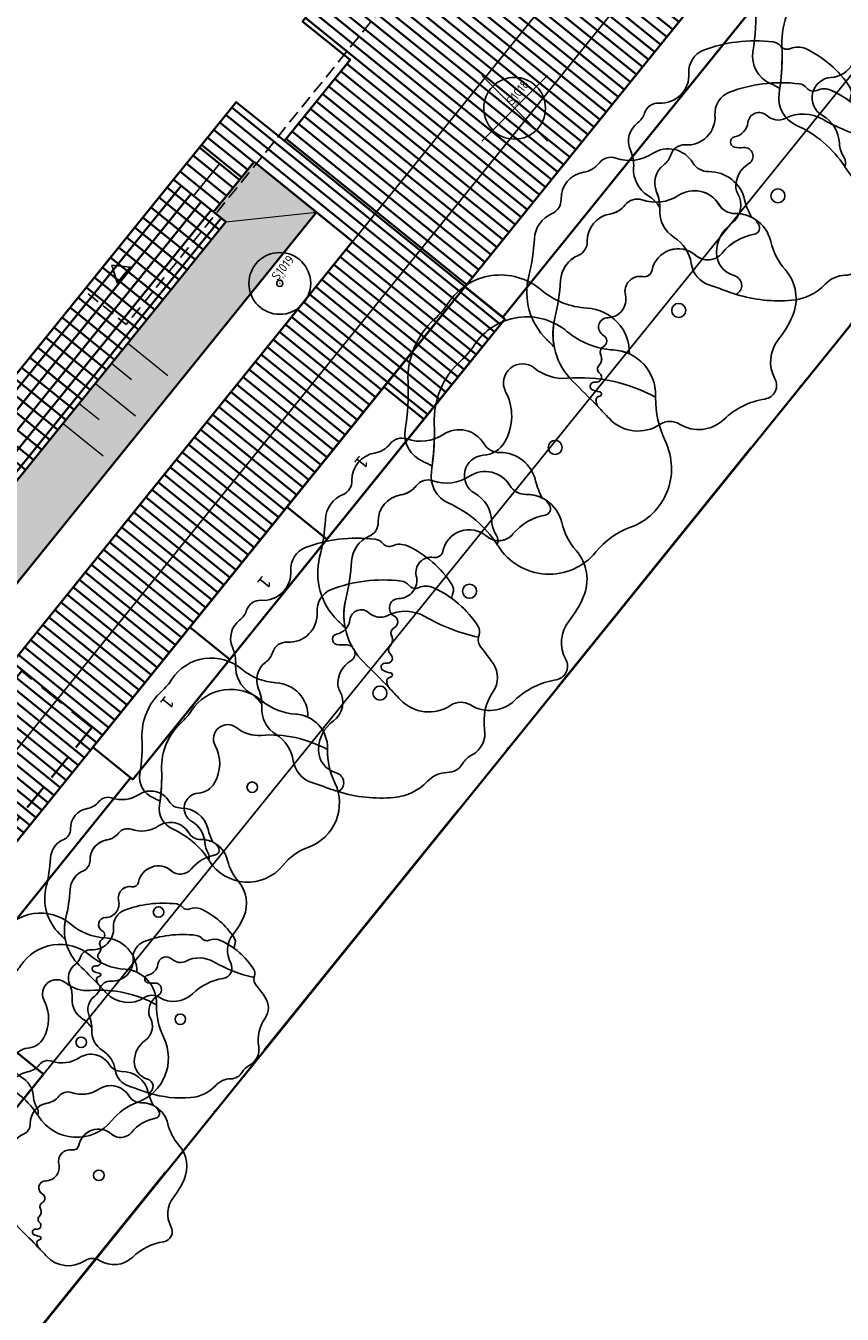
# Model space of a CAD drawing. Header units: metres. Extents: x 93008 to 98406, y 448779 to 454332.
# Tile 70 of 136: x 95659 to 95690, y 451692 to 451742. Entities that reach past the tile are written whole.
import ezdxf

# ---------------------------------------------------------------- set-up
doc = ezdxf.new("R2010")
doc.units = ezdxf.units.M
doc.header["$MEASUREMENT"] = 0
doc.header["$PDMODE"] = 3
doc.header["$PDSIZE"] = 0.25
doc.linetypes.add('DASHED', pattern=[0.75, 0.5, -0.25])
doc.linetypes.add('XX-PROJECTGRENS', pattern=[18, 12, -3, 0, -3])
doc.layers.get('DefPoints').update_dxf_attribs({"color": 6})
for name, color, linetype, lineweight in [('B-ME-AL-SITUATIEMETING-S', 7, 'Continuous', 13), ('B-ME-GR-BOOM-ONVOLDOENDE-S', 1, 'Continuous', 25), ('B-ME-GR-BOOM-S', 90, 'Continuous', 25), ('B1-PV-GR-BOOM-S', 1, 'Continuous', 18), ('N-PV-GR-BEPLANTING-A', 7, 'Continuous', 35), ('N-PV-GR-BOOM-BRUIN-S', 32, 'Continuous', 25), ('N-PV-GR-BOOM-BRUINDONKER-S', 34, 'Continuous', 25), ('N-PV-GR-BOOM-GEEL-S', 2, 'Continuous', 25), ('N-PV-GR-BOOM-GEELDONKER-S', 42, 'Continuous', 25), ('N-PV-GR-BOOM-GROEN-S', 3, 'Continuous', 25), ('N-PV-GR-BOOM-GROENDONKER-S', 85, 'Continuous', 25), ('N-PV-GR-BOOM-S', 1, 'Continuous', 25), ('N-PV-GR-GROENSTROOK-G', 3, 'Continuous', 35), ('N-PV-GW-TALUD-G', 1, 'Continuous', 35), ('N-PV-GW-TALUDARCERING-G', 7, 'Continuous', 18), ('N-PV-IE-MEUBILAIR_WEGMEUBILAIR_TRAP-A', 10, 'Continuous', 35), ('N-PV-IE-MEUBILAIR_WEGMEUBILAIR_TRAP-G', 60, 'Continuous', 35), ('N-PV-IE-TERREINAFSCHEIDING_KUNSTMATIG_HEKWERK-G', 20, 'IE-TERREINAFSCHEIDING-KUNSTMATIG', 35), ('N-PV-KG-GRENS_BEHEER-G', 210, 'Continuous', 35), ('N-PV-KG-PROJECTGRENS-G', 7, 'XX-PROJECTGRENS', 35), ('N-PV-OG-BEBOUWING_ENTREE-G', 7, 'Continuous', 25), ('N-PV-OG-BEBOUWING_LUIFEL-G', 3, 'DASHED', 25), ('N-PV-OG-BEBOUWING_MAATSCHAPPELIJK-G', 6, 'Continuous', 25), ('N-PV-VH-VERHARDING-LICHT_OPEN-A', 8, 'Continuous', 35), ('N-PV-VH-VERHARDING-LICHT_OPEN-G', 2, 'Continuous', 35), ('N-PV-VH-VERHARDING_CORTENSSTAAL-G', 32, 'Continuous', 35), ('N-PV-VH-VERHARDING_GRASBETONSTENEN-A', 8, 'Continuous', 35), ('N-PV-VH-VERHARDING_HALFVERHARDING-G', 252, 'Continuous', 35), ('N-PV-VW-MARKERING_BRANDWEER-G', 7, 'DASHED', 35), ('N-PV-VW-MARKERING_PARKEERVAK-G', 7, 'Continuous', 35), ('N-PV-VW-MARKERING_PARKEERVAK-SCHEDING-G', 7, 'Continuous', 35), ('X-XX-AL-MEETPUNT_DATA_HOOGTE-T', 3, 'Continuous', 13), ('X-XX-AL-MEETPUNT_DATA_PUNTNUMMER-T', 7, 'Continuous', 13), ('X-XX-AL-MEETPUNT_MARKER-S', 7, 'Continuous', 13)]:
    doc.layers.add(name, color=color, linetype=linetype, lineweight=lineweight)
doc.layers.add('N-PV-VW-MARKERING_PARKEERVAK-T', color=7, linetype='Continuous', lineweight=25, plot=False)
doc.layers.add('W_V-DI-4_HULPLIJN', color=6, linetype='Continuous', plot=False)
doc.layers.add('X-XX-AL-HULPLIJN-G', color=6, linetype='Continuous', plot=False)
doc.layers.add('X-XX-AL-SCHADUW-G', color=6, linetype='Continuous')
doc.styles.add('arial', font='arial.ttf')
doc.styles.add('NLCS-ISO', font='NLCS-ISO.ttf')
doc.linetypes.add('IE-TERREINAFSCHEIDING-KUNSTMATIG', pattern='A,4,[82,NLCS.SHX,S=0.75,R=90,X=0,Y=0],4,-2', length=10)

# ---------------------------------------------------------------- blocks, each defined once
blk = doc.blocks.new('*U273')
at = {"layer": 'B-ME-GR-BOOM-ONVOLDOENDE-S'}
for p, q in [((-1.061, -1.061), (1.061, 1.061)), ((-1.061, 1.061), (1.061, -1.061))]:
    blk.add_line(p, q, dxfattribs=at)
blk.add_circle((0, 0), 1, dxfattribs=at)
blk = doc.blocks.new('*U271')
at = {"layer": 'B-ME-GR-BOOM-S'}
for radius in [1, 0.1]:
    blk.add_circle((0, 0), radius, dxfattribs=at)
blk = doc.blocks.new('SAL-MEETPUNT_MARKER-SO')
at = {"layer": 'DefPoints', "color": 0, "linetype": 'ByBlock', "lineweight": -2}
blk.add_point((0, 0), dxfattribs=at)
at = {"layer": 'X-XX-AL-MEETPUNT_MARKER-S'}
blk.add_circle((0, 0), 0.0815, dxfattribs=at)
at = {"layer": 'X-XX-AL-MEETPUNT_DATA_HOOGTE-T', "style": 'NLCS-ISO', "oblique": 30}
blk.add_attdef('HOOGTE', (0.08, 0), '', height=1, dxfattribs=at)
at = {"layer": 'X-XX-AL-MEETPUNT_DATA_PUNTNUMMER-T', "color": 1, "style": 'NLCS-ISO'}
blk.add_attdef('PUNTID', (0.08, 1.19), '', height=3.5, dxfattribs=at)
blk = doc.blocks.new('*U55')
at = {"layer": 'N-PV-GR-BOOM-BRUIN-S'}
blk.add_lwpolyline([(0.464, 2.689, -0.192519), (-0.804, 3.083, 0.816641), (-1.922, 2.165, -0.256301), (-1.952, 0.221, -0.251484), (-2.791, -0.306, 0.744087), (-3.126, -1.782, -0.257435), (-2.464, -2.857, 0.132007), (-2.284, -3.418, -0.253043), (-2.257, -3.767, -0.004008), (-2.219, -3.826, 0.51341), (1.587, -4.06, -0.13453), (2.931, -3.102, 0.442266), (4.284, 0.23, -0.114927), (3.903, 1.947, 0.146608)], format="xyb", close=True, dxfattribs=at)
blk.add_circle((0, 0), 0.272, dxfattribs=at)
at = {"layer": 'N-PV-GR-BOOM-BRUINDONKER-S'}
blk.add_lwpolyline([(-0.804, 3.083, 0.192519), (0.464, 2.689, -0.146608), (3.903, 1.947, -0.003658), (3.904, 2.004, 0.405204), (2.259, 3.788, -0.162581), (0.474, 4.498, 0.450169), (-3.147, 3.969, -0.064453), (-3.669, 3.359, 0.222215), (-4.698, 0.923, -0.048296), (-4.808, -0.931, 0.339297), (-4.136, -2.165, -0.145068), (-2.257, -3.767, 0.253043), (-2.284, -3.418, -0.132007), (-2.464, -2.857, 0.257435), (-3.126, -1.782, -0.744087), (-2.791, -0.306, 0.251484), (-1.952, 0.221, 0.256301), (-1.922, 2.165, -0.816641)], format="xyb", close=True, dxfattribs=at)
at = {"layer": 'X-XX-AL-SCHADUW-G'}
blk.add_lwpolyline([(-3.147, 3.969, -0.450169), (0.474, 4.498, 0.162581), (2.259, 3.788, -0.09362), (2.887, 3.633, 0.404789), (1.242, 5.415, -0.162581), (-0.543, 6.124, 0.450169), (-4.164, 5.595, -0.064453), (-4.686, 4.986, 0.222215), (-5.715, 2.549, -0.048296), (-5.825, 0.695, 0.339297), (-5.152, -0.539, -0.024124), (-4.778, -0.727, 0.042935), (-4.698, 0.923, -0.222215), (-3.669, 3.359, 0.064453)], format="xyb", close=True, dxfattribs=at)
blk = doc.blocks.new('*U54')
at = {"layer": 'N-PV-GR-BOOM-GEEL-S'}
blk.add_lwpolyline([(3.823, 2.167, -0.077411), (1.737, 2.976, 0.25338), (0.306, 3.016, -0.313234), (-0.436, 3.12, 0.611697), (-1.166, 2.852, -0.321523), (-1.684, 2.289, 0.811438), (-1.685, 1.891, 0.079735), (-1.339, 1.874, -0.80887), (-1.133, 1.252, 0.285039), (-1.636, 0.297, 0.120192), (-1.575, 0.104, -0.390977), (-1.812, -1.085, 0.237366), (-2.387, -2.198, 0.342476), (-1.701, -3.1, -0.687413), (-1.624, -3.83, 0.095092), (0.538, -4.06, 0.185494), (1.839, -3.431, -0.202595), (2.615, -3.087, 0.257097), (3.211, -2.745, -0.134222), (3.579, -2.397, 0.32068), (4.067, -1.411, -0.193351), (4.399, 0.064, 0.308305), (4.404, 1.131, 0.02394), (3.92, 1.779, -0.225611)], format="xyb", close=True, dxfattribs=at)
blk.add_circle((0, 0), 0.272, dxfattribs=at)
at = {"layer": 'N-PV-GR-BOOM-GEELDONKER-S'}
blk.add_lwpolyline([(2.081, 4.092, 0.215114), (1.506, 4.095, -0.339907), (1.123, 4.188, 0.194739), (0.83, 4.351, 0.062226), (-0.592, 4.35, 0.060058), (-1.878, 4.028, 0.33032), (-2.447, 3.137, -0.454376), (-3.6, 1.977, 0.346389), (-4.165, 1.589, -0.158321), (-4.437, 1.205, 0.347703), (-4.717, 0.154, -0.1163), (-4.592, -0.541, 0.273095), (-4.035, -1.616, -0.219827), (-3.372, -2.629, 0.287405), (-2.653, -3.472, -0.015909), (-2.022, -3.693, 0.018228), (-1.624, -3.83, 0.687413), (-1.701, -3.1, -0.342476), (-2.387, -2.198, -0.237366), (-1.812, -1.085, 0.390977), (-1.575, 0.104, -0.120192), (-1.636, 0.297, -0.285039), (-1.133, 1.252, 0.80887), (-1.339, 1.874, -0.079735), (-1.685, 1.891, -0.811438), (-1.684, 2.289, 0.321523), (-1.166, 2.852, -0.611697), (-0.436, 3.12, 0.313234), (0.306, 3.016, -0.25338), (1.737, 2.976, 0.077411), (3.823, 2.167, -0.044924), (3.847, 2.247, 0.241983), (3.813, 2.589, 0.143352)], format="xyb", close=True, dxfattribs=at)
at = {"layer": 'X-XX-AL-SCHADUW-G'}
blk.add_lwpolyline([(1.064, 5.718, 0.215114), (0.489, 5.722, -0.339907), (0.106, 5.814, 0.194739), (-0.186, 5.977, 0.062226), (-1.609, 5.976, 0.060058), (-2.895, 5.654, 0.33032), (-3.463, 4.764, -0.454376), (-4.617, 3.603, 0.346389), (-5.182, 3.215, -0.158321), (-5.453, 2.831, 0.347703), (-5.733, 1.78, -0.1163), (-5.609, 1.085, 0.273095), (-5.051, 0.011, -0.114686), (-4.59, -0.452, 0.101663), (-4.717, 0.154, -0.347703), (-4.437, 1.205, 0.158321), (-4.165, 1.589, -0.346389), (-3.6, 1.977, 0.454376), (-2.447, 3.137, -0.33032), (-1.878, 4.028, -0.060058), (-0.592, 4.35, -0.062226), (0.83, 4.351, -0.194739), (1.123, 4.188, 0.339907), (1.506, 4.095, -0.215114), (2.081, 4.092, -0.051089), (2.798, 3.67, -0.111985), (2.83, 3.874, 0.241983), (2.797, 4.216, 0.143352)], format="xyb", close=True, dxfattribs=at)
blk = doc.blocks.new('*U50')
at = {"layer": 'N-PV-GR-BOOM-GROEN-S'}
blk.add_lwpolyline([(3.581, 2.671, 0.194112), (2.975, 3.536, 0.014101), (3.101, 3.348, -0.551355), (2.942, 2.96, 0.179184), (1.685, 2.225, -0.423761), (0.659, 2.141, 0.573312), (-1.036, 1.559, -0.409223), (-1.399, 1.313, 0.541274), (-2.07, 0.598, -0.481668), (-2.753, -0.283, 0.773685), (-2.921, -0.971, -0.599812), (-2.923, -1.406, 0.402715), (-3.03, -1.732, -0.326121), (-3.093, -2.133, 0.437046), (-3.072, -2.442, -0.794396), (-3.241, -2.791, 0.730074), (-3.398, -3.057, 0.077283), (-3.069, -3.168, -0.872012), (-3.075, -3.337, 0.429806), (-3.212, -3.525, 0.076025), (-3.138, -3.74, -0.003192), (-2.693, -4.207, 0.366642), (-0.728, -4.43, -0.295073), (0.032, -4.418, 0.34419), (1.757, -4.236, -0.15451), (3.353, -3.443, 0.520564), (3.74, -2.653, -0.30268), (3.867, -1.147, 0.064915), (4.419, -0.231, 0.291015), (4.137, 1.586, -0.123778)], format="xyb", close=True, dxfattribs=at)
blk.add_circle((0, 0), 0.272, dxfattribs=at)
at = {"layer": 'N-PV-GR-BOOM-GROENDONKER-S'}
blk.add_lwpolyline([(2.975, 3.536, 0.147874), (2.19, 3.764, -0.26944), (1.563, 4.114, 0.425048), (0.002, 4.47, -0.232505), (-1.428, 4.293, 0.319522), (-2.075, 4.099, -0.19084), (-2.678, 3.742, 0.375115), (-3.553, 2.679, -0.309288), (-3.901, 2.137, 0.284004), (-4.587, 1.171, -0.045619), (-4.81, -0.303, 0.265003), (-4.112, -2.758, -0.006844), (-3.138, -3.74, -0.076018), (-3.212, -3.525, -0.43517), (-3.072, -3.337, 0.857322), (-3.069, -3.168, -0.077283), (-3.398, -3.057, -0.730074), (-3.241, -2.791, 0.794332), (-3.072, -2.442, -0.448673), (-3.088, -2.127, 0.313449), (-3.027, -1.739, -0.411786), (-2.923, -1.406, 0.599812), (-2.921, -0.971, -0.773685), (-2.753, -0.283, 0.481667), (-2.07, 0.598, -0.542825), (-1.396, 1.313, 0.406608), (-1.036, 1.559, -0.575855), (0.665, 2.136, 0.420498), (1.685, 2.225, -0.179401), (2.944, 2.96, 0.549049), (3.101, 3.348, -0.014101)], format="xyb", close=True, dxfattribs=at)
at = {"layer": 'X-XX-AL-SCHADUW-G'}
blk.add_lwpolyline([(1.17, 5.391, -0.267086), (0.548, 5.737, 0.425892), (-1.015, 6.096, -0.231967), (-2.442, 5.918, 0.321096), (-3.091, 5.725, -0.189768), (-3.691, 5.369, 0.376187), (-4.569, 4.306, -0.309288), (-4.917, 3.764, 0.285202), (-5.604, 2.792, -0.045466), (-5.826, 1.324, 0.265003), (-5.128, -1.132, -0.002047), (-4.834, -1.423, -0.109973), (-4.81, -0.303, 0.045312), (-4.587, 1.161, -0.286405), (-3.901, 2.137, 0.30929), (-3.553, 2.679, -0.377254), (-2.67, 3.743, 0.188702), (-2.075, 4.099, -0.322673), (-1.422, 4.291, 0.231432), (0.002, 4.47, -0.426735), (1.567, 4.108, 0.264732), (2.183, 3.764, -0.119156), (2.831, 3.618, -0.073337), (2.564, 4.297, 0.352705)], format="xyb", close=True, dxfattribs=at)
blk = doc.blocks.new('*U53')
at = {"layer": 'N-PV-GR-BOOM-BRUIN-S'}
blk.add_lwpolyline([(0.348, 2.015, -0.192519), (-0.602, 2.31, 0.816641), (-1.44, 1.622, -0.256301), (-1.463, 0.165, -0.251484), (-2.091, -0.229, 0.744087), (-2.343, -1.335, -0.257435), (-1.846, -2.141, 0.132007), (-1.711, -2.561, -0.253043), (-1.691, -2.823, -0.004008), (-1.663, -2.867, 0.51341), (1.189, -3.043, -0.13453), (2.196, -2.324, 0.442266), (3.21, 0.172, -0.114927), (2.925, 1.459, 0.146608)], format="xyb", close=True, dxfattribs=at)
blk.add_circle((0, 0), 0.204, dxfattribs=at)
at = {"layer": 'N-PV-GR-BOOM-BRUINDONKER-S'}
blk.add_lwpolyline([(-0.602, 2.31, 0.192519), (0.348, 2.015, -0.146608), (2.925, 1.459, -0.003658), (2.926, 1.501, 0.405204), (1.693, 2.839, -0.162581), (0.355, 3.371, 0.450169), (-2.358, 2.974, -0.064453), (-2.749, 2.517, 0.222215), (-3.521, 0.691, -0.048296), (-3.603, -0.698, 0.339297), (-3.099, -1.623, -0.145068), (-1.691, -2.823, 0.253043), (-1.711, -2.561, -0.132007), (-1.846, -2.141, 0.257435), (-2.343, -1.335, -0.744087), (-2.091, -0.229, 0.251484), (-1.463, 0.165, 0.256301), (-1.44, 1.622, -0.816641)], format="xyb", close=True, dxfattribs=at)
at = {"layer": 'X-XX-AL-SCHADUW-G'}
blk.add_lwpolyline([(-2.358, 2.974, -0.450169), (0.355, 3.371, 0.162581), (1.693, 2.839, -0.09362), (2.164, 2.722, 0.404789), (0.931, 4.058, -0.162581), (-0.407, 4.589, 0.450169), (-3.12, 4.193, -0.064453), (-3.511, 3.736, 0.222215), (-4.283, 1.91, -0.048296), (-4.365, 0.521, 0.339297), (-3.861, -0.404, -0.024124), (-3.581, -0.545, 0.042935), (-3.521, 0.691, -0.222215), (-2.749, 2.517, 0.064453)], format="xyb", close=True, dxfattribs=at)
blk = doc.blocks.new('*U51')
at = {"layer": 'N-PV-GR-BOOM-GROEN-S'}
blk.add_lwpolyline([(2.683, 2.002, 0.194112), (2.229, 2.65, 0.014101), (2.324, 2.509, -0.551355), (2.205, 2.218, 0.179184), (1.263, 1.667, -0.423761), (0.494, 1.604, 0.573312), (-0.776, 1.168, -0.409223), (-1.049, 0.984, 0.541274), (-1.551, 0.448, -0.481668), (-2.063, -0.212, 0.773685), (-2.189, -0.728, -0.599812), (-2.19, -1.054, 0.402715), (-2.271, -1.298, -0.326121), (-2.318, -1.599, 0.437046), (-2.302, -1.83, -0.794396), (-2.429, -2.091, 0.730074), (-2.546, -2.291, 0.077283), (-2.3, -2.374, -0.872012), (-2.304, -2.501, 0.429806), (-2.407, -2.641, 0.076025), (-2.351, -2.803, -0.003192), (-2.018, -3.153, 0.366642), (-0.545, -3.32, -0.295073), (0.024, -3.311, 0.34419), (1.317, -3.175, -0.15451), (2.513, -2.58, 0.520564), (2.803, -1.988, -0.30268), (2.898, -0.86, 0.064915), (3.312, -0.173, 0.291015), (3.1, 1.189, -0.123778)], format="xyb", close=True, dxfattribs=at)
blk.add_circle((0, 0), 0.204, dxfattribs=at)
at = {"layer": 'N-PV-GR-BOOM-GROENDONKER-S'}
blk.add_lwpolyline([(2.229, 2.65, 0.147874), (1.641, 2.821, -0.26944), (1.171, 3.083, 0.425048), (0.001, 3.349, -0.232505), (-1.07, 3.217, 0.319522), (-1.555, 3.071, -0.19084), (-2.007, 2.804, 0.375115), (-2.662, 2.008, -0.309288), (-2.923, 1.602, 0.284004), (-3.437, 0.877, -0.045619), (-3.604, -0.227, 0.265003), (-3.081, -2.067, -0.006844), (-2.351, -2.803, -0.076018), (-2.407, -2.641, -0.43517), (-2.302, -2.501, 0.857322), (-2.3, -2.374, -0.077283), (-2.546, -2.291, -0.730074), (-2.429, -2.091, 0.794332), (-2.302, -1.83, -0.448673), (-2.314, -1.594, 0.313449), (-2.268, -1.303, -0.411786), (-2.19, -1.054, 0.599812), (-2.189, -0.728, -0.773685), (-2.063, -0.212, 0.481667), (-1.551, 0.448, -0.542825), (-1.046, 0.984, 0.406608), (-0.776, 1.168, -0.575855), (0.498, 1.6, 0.420498), (1.263, 1.667, -0.179401), (2.206, 2.218, 0.549049), (2.324, 2.509, -0.014101)], format="xyb", close=True, dxfattribs=at)
at = {"layer": 'X-XX-AL-SCHADUW-G'}
blk.add_lwpolyline([(0.877, 4.04, -0.267086), (0.411, 4.299, 0.425892), (-0.76, 4.568, -0.231967), (-1.83, 4.435, 0.321096), (-2.317, 4.29, -0.189768), (-2.766, 4.024, 0.376187), (-3.424, 3.227, -0.309288), (-3.685, 2.821, 0.285202), (-4.199, 2.093, -0.045466), (-4.366, 0.992, 0.265003), (-3.843, -0.848, -0.002047), (-3.623, -1.066, -0.109973), (-3.604, -0.227, 0.045312), (-3.438, 0.87, -0.286405), (-2.923, 1.602, 0.30929), (-2.662, 2.008, -0.377254), (-2.001, 2.805, 0.188702), (-1.555, 3.071, -0.322673), (-1.066, 3.215, 0.231432), (0.001, 3.349, -0.426735), (1.174, 3.079, 0.264732), (1.636, 2.821, -0.119156), (2.121, 2.711, -0.073337), (1.922, 3.22, 0.352705)], format="xyb", close=True, dxfattribs=at)
blk = doc.blocks.new('*U52')
at = {"layer": 'N-PV-GR-BOOM-GEEL-S'}
blk.add_lwpolyline([(2.865, 1.624, -0.077411), (1.302, 2.23, 0.25338), (0.229, 2.26, -0.313234), (-0.327, 2.338, 0.611697), (-0.874, 2.137, -0.321523), (-1.262, 1.715, 0.811438), (-1.262, 1.417, 0.079735), (-1.003, 1.404, -0.80887), (-0.849, 0.938, 0.285039), (-1.226, 0.223, 0.120192), (-1.18, 0.078, -0.390977), (-1.358, -0.813, 0.237366), (-1.788, -1.647, 0.342476), (-1.275, -2.323, -0.687413), (-1.217, -2.87, 0.095092), (0.403, -3.043, 0.185494), (1.378, -2.571, -0.202595), (1.959, -2.314, 0.257097), (2.406, -2.057, -0.134222), (2.682, -1.796, 0.32068), (3.048, -1.058, -0.193351), (3.296, 0.048, 0.308305), (3.3, 0.848, 0.02394), (2.937, 1.333, -0.225611)], format="xyb", close=True, dxfattribs=at)
blk.add_circle((0, 0), 0.204, dxfattribs=at)
at = {"layer": 'N-PV-GR-BOOM-GEELDONKER-S'}
blk.add_lwpolyline([(1.559, 3.066, 0.215114), (1.128, 3.069, -0.339907), (0.842, 3.138, 0.194739), (0.622, 3.26, 0.062226), (-0.443, 3.26, 0.060058), (-1.408, 3.018, 0.33032), (-1.833, 2.351, -0.454376), (-2.698, 1.481, 0.346389), (-3.121, 1.191, -0.158321), (-3.325, 0.903, 0.347703), (-3.535, 0.115, -0.1163), (-3.441, -0.406, 0.273095), (-3.023, -1.211, -0.219827), (-2.527, -1.97, 0.287405), (-1.988, -2.602, -0.015909), (-1.515, -2.768, 0.018228), (-1.217, -2.87, 0.687413), (-1.275, -2.323, -0.342476), (-1.788, -1.647, -0.237366), (-1.358, -0.813, 0.390977), (-1.18, 0.078, -0.120192), (-1.226, 0.223, -0.285039), (-0.849, 0.938, 0.80887), (-1.003, 1.404, -0.079735), (-1.262, 1.417, -0.811438), (-1.262, 1.715, 0.321523), (-0.874, 2.137, -0.611697), (-0.327, 2.338, 0.313234), (0.229, 2.26, -0.25338), (1.302, 2.23, 0.077411), (2.865, 1.624, -0.044924), (2.882, 1.684, 0.241983), (2.858, 1.94, 0.143352)], format="xyb", close=True, dxfattribs=at)
at = {"layer": 'X-XX-AL-SCHADUW-G'}
blk.add_lwpolyline([(0.798, 4.285, 0.215114), (0.366, 4.288, -0.339907), (0.08, 4.357, 0.194739), (-0.14, 4.479, 0.062226), (-1.205, 4.478, 0.060058), (-2.17, 4.237, 0.33032), (-2.595, 3.57, -0.454376), (-3.46, 2.7, 0.346389), (-3.883, 2.409, -0.158321), (-4.086, 2.122, 0.347703), (-4.296, 1.334, -0.1163), (-4.203, 0.813, 0.273095), (-3.785, 0.008, -0.114686), (-3.44, -0.339, 0.101663), (-3.535, 0.115, -0.347703), (-3.325, 0.903, 0.158321), (-3.121, 1.191, -0.346389), (-2.698, 1.481, 0.454376), (-1.833, 2.351, -0.33032), (-1.408, 3.018, -0.060058), (-0.443, 3.26, -0.062226), (0.622, 3.26, -0.194739), (0.842, 3.138, 0.339907), (1.128, 3.069, -0.215114), (1.559, 3.066, -0.051089), (2.097, 2.75, -0.111985), (2.121, 2.903, 0.241983), (2.096, 3.159, 0.143352)], format="xyb", close=True, dxfattribs=at)
blk = doc.blocks.new('entree')
at = {"layer": 'N-PV-OG-BEBOUWING_ENTREE-G', "flags": 128}
blk.add_lwpolyline([(0, 0.866), (-0.397, 0.27), (0.397, 0.27)], close=True, dxfattribs=at)
blk = doc.blocks.new('trap')
at = {"layer": 'N-PV-IE-MEUBILAIR_WEGMEUBILAIR_TRAP-A'}
for p, q in [((-2, -0.4), (0, -0.4)), ((-2, -0.8), (0, -0.8)), ((-2, -1.2), (0, -1.2)), ((-2, -1.6), (0, -1.6))]:
    blk.add_line(p, q, dxfattribs=at)
at = {"layer": 'N-PV-IE-MEUBILAIR_WEGMEUBILAIR_TRAP-G'}
blk.add_lwpolyline([(-2, -1.6), (-2, 0), (0, 0), (0, -1.6)], close=True, dxfattribs=at)
at = {"layer": 'W_V-DI-4_HULPLIJN'}
blk.add_line((-1, 0), (-1, -1.6), dxfattribs=at)
blk = doc.blocks.new('pp')
at = {"layer": 'N-PV-VW-MARKERING_PARKEERVAK-T', "style": 'arial'}
blk.add_attdef('zone', (0, 0), '', height=0.5, dxfattribs=at)
blk = doc.blocks.new('*U314')
at = {"layer": 'N-PV-VW-MARKERING_PARKEERVAK-G'}
blk.add_lwpolyline([(0, 0), (18, 0), (18, 2), (0, 2)], close=True, dxfattribs=at)
at = {"layer": 'N-PV-VW-MARKERING_PARKEERVAK-SCHEDING-G'}
for p, q in [((6, 2), (6, 0)), ((12, 2), (12, 0)), ((18, 2), (18, 0))]:
    blk.add_line(p, q, dxfattribs=at)
at = {"layer": 'N-PV-VW-MARKERING_PARKEERVAK-T'}
for p in [(2.638, 0.927), (8.638, 0.927), (14.638, 0.927)]:
    blk.add_blockref('pp', p, dxfattribs=at).add_auto_attribs({'zone': '1'})

msp = doc.modelspace()

# ---------------------------------------------------------------- hatches: boundary and pattern name
at = {"layer": 'N-PV-GR-BEPLANTING-A'}
h = msp.add_hatch(dxfattribs=at)
h.set_pattern_fill('SAND', color=256, scale=3, angle=-45)
h.set_pattern_definition([(315, (1.2728, 0.594), (2.1637467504, -0.339411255), [0, -0.72, 0, -0.96, 0, -1.68]), (325, (3.1183, 0.7), (2.462758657, 1.058923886), [0, -1.86, 0, -0.42, 0, -1.59]), (335, (2.185, 1.2092), (2.506027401, 1.611932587), [0, -1.29, 0, -0.87, 0, -1.89]), (345, (2.8001, 0.1697), (1.745057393, 1.644376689), [0, -1.68, 0, -2.13, 0, -1.53]), (355, (2.2274, 0.3182), (2.394213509, 1.205919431), [0, -1.23, 0, -0.99, 0, -1.71]), (5, (2.9062, -0.7849), (0.999698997, 1.653421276), [0, -0.36, 0, -2.37, 0, -1.41]), (15, (2.291, -0.594), (1.971862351, 2.609264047), [0, -0.45, 0, -1.41, 0, -1.62]), (25, (1.5698, -0.297), (0.6131130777, 1.8085608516), [0, -0.84, 0, -0.96, 0, -2.19]), (35, (1.5061, -0.6576), (0.781236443, 2.231696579), [0, -1.08, 0, -1.29]), (45, (2.2062, -1.782), (-0.445477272, 2.397091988), [0, -1.65, 0, -0.93, 0, -2.19]), (55, (0.6364, 0.2121), (-0.714931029, 1.855659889), [0, -0.84, 0, -1.74, 0, -1.98]), (65, (1.0607, 0.2121), (-0.2798065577, 2.3813668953), [0, -1.44, 0, -1.14, 0, -1.59]), (75, (1.485, 0.2121), (-1.245337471, 2.538825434), [0, -1.98, 0, -0.63, 0, -2.28]), (85, (1.9092, 0.2121), (-1.414361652, 1.388553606), [0, -1.14, 0, -0.42, 0, -2.34]), (95, (2.3335, 0.2121), (-2.486851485, 1.920564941), [0, -0.33, 0, -1.74, 0, -1.44]), (105, (2.7577, 0.2121), (-2.410988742, 1.00006664), [0, -0.84, 0, -0.99, 0, -1.92]), (115, (3.182, 0.2121), (-3.276486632, 0.921648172), [0, -1.77, 0, -0.72, 0, -1.23]), (125, (3.6062, 0.2121), (-2.0964089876, -0.0396151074), [0, -1.14, 0, -0.66, 0, -2.31])])
edge = h.paths.add_edge_path()
edge.add_line((95669.801, 451735.146), (95667.377, 451737.104))
edge.add_line((95667.377, 451737.104), (95665.806, 451735.16))
edge.add_line((95665.806, 451735.16), (95666.285, 451734.773))
edge.add_line((95666.285, 451734.773), (95650.305, 451714.999))
edge.add_arc((95646.416, 451718.142), 5, 263.0936, 321.057, ccw=False)
edge.add_arc((95651.226, 451757.852), 45, 243.4946, 263.0936, ccw=False)
edge.add_arc((95630.04, 451715.369), 2.473, 63.4946, 214.889)
edge.add_arc((95751.051, 451799.753), 150, 214.889, 221.24219)
edge.add_arc((95640.141, 451702.515), 2.5, 221.2422, 320.7075)
edge.add_line((95642.076, 451700.931), (95648.07, 451708.257))
edge.add_line((95648.07, 451708.257), (95669.801, 451735.146))
at = {"layer": 'N-PV-VH-VERHARDING-LICHT_OPEN-A'}
h = msp.add_hatch(dxfattribs=at)
h.set_pattern_fill('ANSI37', color=256, scale=4, angle=-45)
h.set_pattern_definition([(321.057, (95605.26955, 451736.0074), (0.3142735, 0.3888858), []), (51.057, (95605.26955, 451736.0074), (-0.3888858, 0.3142735), [])])
edge = h.paths.add_edge_path()
edge.add_line((95691.572, 451766.063), (95661.916, 451790.028))
edge.add_arc((95648.088, 451772.917), 22, 51.057, 69.3958)
edge.add_arc((95653.015, 451786.022), 8, 69.3958, 100.6054)
edge.add_arc((95647.862, 451813.544), 20, 271.7157, 280.6054, ccw=False)
edge.add_arc((95648.386, 451796.051), 2.5, 159.3028, 271.7157, ccw=False)
edge.add_line((95646.047, 451796.935), (95646.39, 451797.842))
edge.add_line((95646.39, 451797.842), (95644.519, 451798.549))
edge.add_line((95644.519, 451798.549), (95644.201, 451797.708))
edge.add_arc((95642.798, 451798.238), 1.5, 232.5473, 339.3271, ccw=False)
edge.add_arc((95661.163, 451822.212), 31.7, 193.8231, 232.5473, ccw=False)
edge.add_arc((95604.649, 451808.307), 26.5, 13.8231, 36.5356)
edge.add_arc((95628.352, 451825.869), 3, 159.3028, 216.5356, ccw=False)
edge.add_line((95625.546, 451826.929), (95625.695, 451827.326))
edge.add_line((95625.695, 451827.326), (95623.824, 451828.032))
edge.add_line((95623.824, 451828.032), (95623.514, 451827.211))
edge.add_arc((95620.708, 451828.271), 3, 264.2597, 339.3028, ccw=False)
edge.add_arc((95616.607, 451787.477), 38, 84.2597, 124.5467)
edge.add_line((95595.058, 451818.776), (95596.192, 451817.129))
edge.add_arc((95616.607, 451787.477), 36, 83.8924, 124.5467, ccw=False)
edge.add_arc((95637.963, 451735.402), 89.601, 101.27998, 113.66794)
edge.add_arc((95606.827, 451806.44), 12.04, 113.6679, 192.6324)
edge.add_arc((95584.346, 451801.401), 11, -37.8099, 12.6324, ccw=False)
edge.add_arc((95589.481, 451797.416), 4.5, 264.6171, 322.1901, ccw=False)
edge.add_line((95589.059, 451792.936), (95588.738, 451792.967))
edge.add_line((95588.738, 451792.967), (95588.55, 451790.975))
edge.add_line((95588.55, 451790.975), (95590.973, 451790.747))
edge.add_arc((95590.786, 451788.756), 2, -13.5046, 84.6171, ccw=False)
edge.add_arc((95578.145, 451791.792), 15, 340.8771, 346.4954, ccw=False)
edge.add_arc((95578.145, 451791.792), 15, 316.9131, 340.8771, ccw=False)
edge.add_arc((95578.145, 451791.792), 15, 315.0279, 316.9131, ccw=False)
edge.add_arc((95590.878, 451779.074), 2.996, 135.0577, 218.4572)
edge.add_arc((95678.496, 451848.845), 115, 218.52879, 225.63906)
edge.add_arc((95594.594, 451763.051), 5, 32.1012, 45.6391, ccw=False)
edge.add_line((95598.83, 451765.708), (95600.119, 451763.654))
edge.add_arc((95589.954, 451757.277), 12, 11.6031, 32.1012, ccw=False)
edge.add_arc((95566.738, 451752.51), 35.7, -9.0664, 11.6031, ccw=False)
edge.add_arc((95599.029, 451747.357), 3, 258.9935, 350.9336, ccw=False)
edge.add_arc((95612.012, 451814.106), 71, 245.84893, 258.9935, ccw=False)
edge.add_arc((95584.19, 451752.058), 3, 174.5843, 245.8489, ccw=False)
edge.add_arc((95568.262, 451753.569), 13, 338.1935, 354.5843, ccw=False)
edge.add_arc((95589.685, 451745.006), 10.072, 158.2397, 182.2054)
edge.add_arc((95581.621, 451744.64), 2, 68.4868, 180.6187, ccw=False)
edge.add_arc((95539.082, 451636.721), 118, 60.00121, 68.48677, ccw=False)
edge.add_arc((95597.08, 451737.181), 2, -28.2319, 60.0012, ccw=False)
edge.add_arc((95586.507, 451742.858), 14, 310.4552, 331.7681, ccw=False)
edge.add_arc((95592.347, 451736.009), 5, 300.8575, 310.4552, ccw=False)
edge.add_line((95594.911, 451731.717), (95614.285, 451715.864))
edge.add_line((95614.285, 451715.864), (95616.007, 451717.968))
edge.add_arc((95618.329, 451716.068), 3, 43.6535, 140.7075, ccw=False)
edge.add_arc((95511.97, 451614.595), 150, 34.54278, 43.65347, ccw=False)
edge.add_arc((95633.467, 451698.231), 2.5, -58.7305, 34.5428, ccw=False)
edge.add_line((95634.764, 451696.094), (95639.828, 451699.169))
edge.add_arc((95641.352, 451701.151), 2.5, 221.9503, 232.4557, ccw=False)
edge.add_arc((95751.051, 451799.753), 150, 214.889, 221.95033, ccw=False)
edge.add_arc((95630.04, 451715.369), 2.473, 63.4946, 214.889, ccw=False)
edge.add_arc((95651.226, 451757.852), 45, 243.4946, 263.0936)
edge.add_arc((95646.416, 451718.142), 5, 263.0936, 321.057)
edge.add_line((95650.305, 451714.999), (95666.285, 451734.773))
edge.add_line((95666.285, 451734.773), (95664.251, 451736.417))
edge.add_line((95664.251, 451736.417), (95664.25, 451736.418))
edge.add_line((95664.25, 451736.418), (95648.542, 451716.982))
edge.add_line((95648.542, 451716.982), (95645.361, 451719.552))
edge.add_line((95645.361, 451719.552), (95645.506, 451719.731))
edge.add_line((95645.506, 451719.731), (95642.784, 451721.931))
edge.add_line((95642.784, 451721.931), (95642.639, 451721.752))
edge.add_line((95642.639, 451721.752), (95642.172, 451722.129))
edge.add_line((95642.172, 451722.129), (95642.317, 451722.308))
edge.add_line((95642.317, 451722.308), (95637.339, 451726.331))
edge.add_line((95637.339, 451726.331), (95637.195, 451726.152))
edge.add_line((95637.195, 451726.152), (95636.728, 451726.529))
edge.add_line((95636.728, 451726.529), (95636.872, 451726.708))
edge.add_line((95636.872, 451726.708), (95634.773, 451728.405))
edge.add_line((95634.773, 451728.405), (95634.628, 451728.226))
edge.add_line((95634.628, 451728.226), (95634.15, 451728.613))
edge.add_line((95634.15, 451728.613), (95628.109, 451721.138))
edge.add_line((95628.109, 451721.138), (95612.468, 451733.778))
edge.add_line((95612.468, 451733.778), (95610.686, 451731.574))
edge.add_line((95610.686, 451731.574), (95608.771, 451733.121))
edge.add_line((95608.771, 451733.121), (95608.897, 451733.277))
edge.add_line((95608.897, 451733.277), (95607.283, 451734.581))
edge.add_line((95607.283, 451734.581), (95607.157, 451734.426))
edge.add_line((95607.157, 451734.426), (95605.242, 451735.973))
edge.add_line((95605.242, 451735.973), (95612.162, 451744.537))
edge.add_line((95612.162, 451744.537), (95612.235, 451744.478))
edge.add_line((95612.235, 451744.478), (95613.382, 451745.898))
edge.add_line((95613.382, 451745.898), (95606.329, 451751.597))
edge.add_line((95606.329, 451751.597), (95606.665, 451752.014))
edge.add_line((95606.665, 451752.014), (95606.662, 451752.017))
edge.add_line((95606.662, 451752.017), (95607.862, 451753.502))
edge.add_line((95607.862, 451753.502), (95609.151, 451755.089))
edge.add_line((95609.151, 451755.089), (95609.851, 451754.524))
edge.add_line((95609.851, 451754.524), (95611.646, 451756.744))
edge.add_line((95611.646, 451756.744), (95610.946, 451757.31))
edge.add_line((95610.946, 451757.31), (95611.531, 451758.035))
edge.add_line((95611.531, 451758.035), (95611.741, 451757.865))
edge.add_line((95611.741, 451757.865), (95613.021, 451759.449))
edge.add_line((95613.021, 451759.449), (95612.811, 451759.618))
edge.add_line((95612.811, 451759.618), (95614.718, 451761.978))
edge.add_line((95614.718, 451761.978), (95611.086, 451764.913))
edge.add_line((95611.086, 451764.913), (95611.137, 451764.977))
edge.add_line((95611.137, 451764.977), (95611.032, 451765.062))
edge.add_line((95611.032, 451765.062), (95611.001, 451765.023))
edge.add_line((95611.001, 451765.023), (95610.9, 451765.105))
edge.add_line((95610.9, 451765.105), (95608.783, 451766.884))
edge.add_line((95608.783, 451766.884), (95608.749, 451766.843))
edge.add_line((95608.749, 451766.843), (95608.547, 451767.006))
edge.add_line((95608.547, 451767.006), (95606.473, 451768.751))
edge.add_line((95606.473, 451768.751), (95606.439, 451768.71))
edge.add_line((95606.439, 451768.71), (95606.237, 451768.873))
edge.add_line((95606.237, 451768.873), (95604.139, 451770.637))
edge.add_line((95604.139, 451770.637), (95604.106, 451770.595))
edge.add_line((95604.106, 451770.595), (95603.904, 451770.759))
edge.add_line((95603.904, 451770.759), (95601.806, 451772.522))
edge.add_line((95601.806, 451772.522), (95601.773, 451772.481))
edge.add_line((95601.773, 451772.481), (95601.571, 451772.644))
edge.add_line((95601.571, 451772.644), (95599.473, 451774.408))
edge.add_line((95599.473, 451774.408), (95599.439, 451774.367))
edge.add_line((95599.439, 451774.367), (95599.237, 451774.53))
edge.add_line((95599.237, 451774.53), (95597.139, 451776.293))
edge.add_line((95597.139, 451776.293), (95597.106, 451776.252))
edge.add_line((95597.106, 451776.252), (95596.904, 451776.416))
edge.add_line((95596.904, 451776.416), (95595.69, 451777.421))
edge.add_line((95595.69, 451777.421), (95596.656, 451778.616))
edge.add_line((95596.656, 451778.616), (95596.642, 451778.628))
edge.add_line((95596.642, 451778.628), (95596.805, 451778.83))
edge.add_line((95596.805, 451778.83), (95596.876, 451778.773))
edge.add_line((95596.876, 451778.773), (95598.599, 451780.904))
edge.add_line((95598.599, 451780.904), (95598.557, 451780.937))
edge.add_line((95598.557, 451780.937), (95598.721, 451781.139))
edge.add_line((95598.721, 451781.139), (95600.484, 451783.237))
edge.add_line((95600.484, 451783.237), (95600.443, 451783.27))
edge.add_line((95600.443, 451783.27), (95600.606, 451783.473))
edge.add_line((95600.606, 451783.473), (95600.581, 451783.493))
edge.add_line((95600.581, 451783.493), (95603.867, 451787.559))
edge.add_line((95603.867, 451787.559), (95599.2, 451791.33))
edge.add_line((95599.2, 451791.33), (95600.465, 451792.895))
edge.add_line((95600.465, 451792.895), (95600.654, 451793.077))
edge.add_line((95600.654, 451793.077), (95600.695, 451793.044))
edge.add_line((95600.695, 451793.044), (95602.417, 451795.175))
edge.add_line((95602.417, 451795.175), (95602.376, 451795.208))
edge.add_line((95602.376, 451795.208), (95602.54, 451795.411))
edge.add_line((95602.54, 451795.411), (95604.303, 451797.508))
edge.add_line((95604.303, 451797.508), (95604.262, 451797.542))
edge.add_line((95604.262, 451797.542), (95604.425, 451797.744))
edge.add_line((95604.425, 451797.744), (95606.189, 451799.842))
edge.add_line((95606.189, 451799.842), (95606.147, 451799.875))
edge.add_line((95606.147, 451799.875), (95606.311, 451800.077))
edge.add_line((95606.311, 451800.077), (95608.074, 451802.175))
edge.add_line((95608.074, 451802.175), (95608.033, 451802.208))
edge.add_line((95608.033, 451802.208), (95608.196, 451802.411))
edge.add_line((95608.196, 451802.411), (95609.96, 451804.508))
edge.add_line((95609.96, 451804.508), (95609.919, 451804.542))
edge.add_line((95609.919, 451804.542), (95610.082, 451804.744))
edge.add_line((95610.082, 451804.744), (95611.808, 451806.795))
edge.add_line((95611.808, 451806.795), (95611.767, 451806.828))
edge.add_line((95611.767, 451806.828), (95611.848, 451806.929))
edge.add_line((95611.848, 451806.929), (95611.935, 451807.027))
edge.add_line((95611.935, 451807.027), (95611.915, 451807.042))
edge.add_line((95611.915, 451807.042), (95613.713, 451809.267))
edge.add_line((95613.713, 451809.267), (95613.82, 451809.36))
edge.add_line((95613.82, 451809.36), (95613.801, 451809.376))
edge.add_line((95613.801, 451809.376), (95615.599, 451811.6))
edge.add_line((95615.599, 451811.6), (95615.706, 451811.693))
edge.add_line((95615.706, 451811.693), (95615.687, 451811.709))
edge.add_line((95615.687, 451811.709), (95616.714, 451812.981))
edge.add_line((95616.714, 451812.981), (95619.23, 451810.947))
edge.add_line((95619.23, 451810.947), (95620.331, 451810.019))
edge.add_line((95620.331, 451810.019), (95620.35, 451810.042))
edge.add_line((95620.35, 451810.042), (95620.397, 451810.005))
edge.add_line((95620.397, 451810.005), (95620.405, 451810.015))
edge.add_line((95620.405, 451810.015), (95624.874, 451806.404))
edge.add_line((95624.874, 451806.404), (95625.255, 451806.876))
edge.add_line((95625.255, 451806.876), (95631.069, 451802.178))
edge.add_line((95631.069, 451802.178), (95630.707, 451801.73))
edge.add_line((95630.707, 451801.73), (95633.196, 451799.719))
edge.add_line((95633.196, 451799.719), (95633.558, 451800.166))
edge.add_line((95633.558, 451800.166), (95633.947, 451799.852))
edge.add_line((95633.947, 451799.852), (95633.525, 451799.331))
edge.add_line((95633.525, 451799.331), (95634.894, 451798.224))
edge.add_line((95634.894, 451798.224), (95635.316, 451798.746))
edge.add_line((95635.316, 451798.746), (95635.705, 451798.432))
edge.add_line((95635.705, 451798.432), (95635.323, 451797.96))
edge.add_line((95635.323, 451797.96), (95638.951, 451795.027))
edge.add_line((95638.951, 451795.027), (95639.38, 451795.558))
edge.add_line((95639.38, 451795.558), (95644.57, 451791.364))
edge.add_line((95644.57, 451791.364), (95644.202, 451790.908))
edge.add_line((95644.202, 451790.908), (95645.331, 451789.995))
edge.add_line((95645.331, 451789.995), (95645.352, 451790.021))
edge.add_line((95645.352, 451790.021), (95653.13, 451783.736))
edge.add_line((95653.13, 451783.736), (95654.336, 451782.719))
edge.add_line((95654.336, 451782.719), (95655.58, 451784.259))
edge.add_line((95655.58, 451784.259), (95656.901, 451785.84))
edge.add_line((95656.901, 451785.84), (95656.875, 451785.861))
edge.add_line((95656.875, 451785.861), (95658.507, 451787.876))
edge.add_line((95658.507, 451787.876), (95662.878, 451784.343))
edge.add_line((95662.878, 451784.343), (95663.721, 451783.62))
edge.add_line((95663.721, 451783.62), (95663.741, 451783.646))
edge.add_line((95663.741, 451783.646), (95687.162, 451764.718))
edge.add_line((95687.162, 451764.718), (95682.814, 451759.338))
edge.add_line((95682.814, 451759.338), (95681.903, 451758.262))
edge.add_line((95681.903, 451758.262), (95681.928, 451758.241))
edge.add_line((95681.928, 451758.241), (95679.017, 451754.638))
edge.add_line((95679.017, 451754.638), (95681.029, 451753.017))
edge.add_line((95681.029, 451753.017), (95691.572, 451766.063))
at = {"layer": 'N-PV-VH-VERHARDING_GRASBETONSTENEN-A'}
h = msp.add_hatch(dxfattribs=at)
h.set_pattern_fill('ANSI31', color=256, scale=3, angle=-45)
h.set_pattern_definition([(321.057, (95699.67303, 451762.08726), (0.2357051, 0.2916643), [])])
edge = h.paths.add_edge_path()
edge.add_line((95671.201, 451734.015), (95670.967, 451734.203))
edge.add_line((95670.967, 451734.203), (95667.377, 451737.104))
edge.add_line((95667.377, 451737.104), (95666.812, 451736.404))
edge.add_line((95666.812, 451736.404), (95665.255, 451737.662))
edge.add_line((95665.255, 451737.662), (95666.685, 451739.432))
edge.add_line((95666.685, 451739.432), (95668.56, 451737.917))
edge.add_line((95668.56, 451737.917), (95671.109, 451741.071))
edge.add_line((95671.109, 451741.071), (95669.26, 451742.565))
edge.add_line((95669.26, 451742.565), (95678.012, 451753.396))
edge.add_line((95678.012, 451753.396), (95683.366, 451749.069))
edge.add_line((95683.366, 451749.069), (95693.331, 451761.399))
edge.add_arc((95686.549, 451766.88), 8.72, 321.057, 348.1766)
edge.add_arc((95690.19, 451766.118), 5, 348.1766, 446.0942)
edge.add_arc((95691.008, 451778.09), 7, 231.057, 266.0942, ccw=False)
edge.add_line((95686.608, 451772.646), (95686.276, 451772.914))
edge.add_line((95686.276, 451772.914), (95701.367, 451791.587))
edge.add_line((95701.367, 451791.587), (95716.236, 451779.57))
edge.add_line((95716.236, 451779.57), (95701.145, 451760.897))
edge.add_line((95701.145, 451760.897), (95699.673, 451762.087))
edge.add_line((95699.673, 451762.087), (95652.958, 451704.282))
edge.add_line((95652.958, 451704.282), (95647.843, 451698.031))
edge.add_line((95647.843, 451698.031), (95644.36, 451700.88))
edge.add_line((95644.36, 451700.88), (95649.467, 451707.121))
edge.add_line((95649.467, 451707.121), (95671.201, 451734.015))
h = msp.add_hatch(dxfattribs=at)
h.set_pattern_fill('ANSI31', color=256, scale=3, angle=-45)
h.set_pattern_definition([(321.057, (95675.3954, 451732.04583), (0.235705, 0.291664), [])])
h.paths.add_polyline_path([(95672.422, 451728.367), (95675.565, 451732.256), (95677.121, 451730.999), (95673.978, 451727.11)])

# ---------------------------------------------------------------- linework, layer by layer
at = {"layer": 'B1-PV-GR-BOOM-S'}
msp.add_circle((95668.378, 451732.384), 1.2, dxfattribs=at)
at = {"layer": 'N-PV-GR-GROENSTROOK-G', "flags": 128}
msp.add_lwpolyline([(95647.242, 451697.296), (95647.242, 451697.296), (95652.272, 451693.179), (95658.001, 451700.181), (95659.202, 451701.667), (95655.619, 451704.563), (95662.581, 451713.177), (95662.664, 451713.11), (95677.121, 451730.999), (95677.037, 451731.066), (95701.145, 451760.897), (95699.673, 451762.087), (95652.958, 451704.282)], close=True, dxfattribs=at)
msp.add_lwpolyline([(95669.801, 451735.146), (95648.07, 451708.257), (95642.076, 451700.931, -0.46347), (95638.262, 451700.866, 0.00309), (95639.492, 451699.48, 0.459722), (95643.287, 451699.568), (95649.467, 451707.121), (95671.201, 451734.015)], format="xyb", close=True, dxfattribs=at)
at = {"layer": 'N-PV-GW-TALUD-G', "flags": 128}
msp.add_lwpolyline([(95669.801, 451735.146), (95667.377, 451737.104), (95667.377, 451737.104), (95665.806, 451735.16), (95666.285, 451734.773), (95650.305, 451714.999, -0.258447), (95645.815, 451713.178, -0.085726), (95631.143, 451717.582, 0.777039), (95628.012, 451713.955, 0.027728), (95638.262, 451700.866, 0.46347), (95642.076, 451700.931), (95648.07, 451708.257)], format="xyb", close=True, dxfattribs=at)
at = {"layer": 'N-PV-GW-TALUDARCERING-G'}
for p, q in [((95666.285, 451734.773), (95669.801, 451735.146)), ((95662.47, 451730.057), (95664.027, 451728.802)), ((95661.842, 451729.279), (95662.621, 451728.651)), ((95661.214, 451728.501), (95662.771, 451727.245)), ((95660.586, 451727.723), (95661.365, 451727.095)), ((95659.958, 451726.944), (95661.515, 451725.689))]:
    msp.add_line(p, q, dxfattribs=at)
at = {"layer": 'N-PV-IE-TERREINAFSCHEIDING_KUNSTMATIG_HEKWERK-G', "flags": 128}
msp.add_lwpolyline([(95668.56, 451737.917), (95677.037, 451731.066), (95716.236, 451779.57), (95615.796, 451860.74), (95557.49, 451788.591), (95563.323, 451783.877)], dxfattribs=at)
at = {"layer": 'N-PV-KG-GRENS_BEHEER-G', "flags": 128}
msp.add_lwpolyline([(95577.957, 451744.8, 0.010022), (95580, 451739.833, 0.203276), (95581.864, 451736.402, 0.07151), (95590.464, 451731.377, 0.110094), (95592.61, 451731.016), (95613.019, 451714.316, 0.414214), (95613.3, 451711.502, -2.408906), (95613.3, 451711.502), (95650.423, 451681.125), (95728.569, 451777.825)], format="xyb", dxfattribs=at)
at = {"layer": 'N-PV-KG-PROJECTGRENS-G', "flags": 128}
msp.add_lwpolyline([(95528.768, 451789.035), (95522.238, 451794.378), (95519.076, 451790.505), (95511.297, 451796.838), (95505.914, 451790.259), (95504.476, 451788.501), (95510.917, 451783.044), (95511.409, 451782.628), (95519.184, 451776.26), (95521.356, 451774.481), (95528.374, 451768.999), (95531.72, 451773.088), (95646.308, 451679.324), (95647.253, 451677.203), (95728.569, 451777.825), (95615.528, 451870.355), (95605.389, 451857.78), (95563.981, 451806.839), (95553.526, 451793.977), (95548.073, 451787.229), (95539.514, 451794.232), (95538.164, 451792.582), (95534.233, 451795.676), (95528.768, 451789.035)], close=True, dxfattribs=at)
at = {"layer": 'N-PV-OG-BEBOUWING_LUIFEL-G', "flags": 128}
msp.add_lwpolyline([(95660.934, 451731.981), (95662.412, 451730.787), (95690.084, 451765.028)], dxfattribs=at)
at = {"layer": 'N-PV-OG-BEBOUWING_MAATSCHAPPELIJK-G'}
msp.add_lwpolyline([(95612.468, 451733.778), (95628.109, 451721.138), (95634.15, 451728.613), (95634.628, 451728.226), (95634.773, 451728.405), (95636.872, 451726.708), (95636.728, 451726.529), (95637.195, 451726.152), (95637.339, 451726.331), (95642.317, 451722.308), (95642.172, 451722.129), (95642.639, 451721.752), (95642.784, 451721.931), (95645.506, 451719.731), (95645.361, 451719.552), (95648.542, 451716.982), (95666.685, 451739.432), (95668.56, 451737.917), (95671.109, 451741.071), (95669.26, 451742.565)], dxfattribs=at)
at = {"layer": 'N-PV-VH-VERHARDING-LICHT_OPEN-G', "flags": 128}
msp.add_lwpolyline([(95650.305, 451714.999), (95666.285, 451734.773), (95664.251, 451736.417), (95664.25, 451736.418), (95648.542, 451716.982)], dxfattribs=at)
at = {"layer": 'N-PV-VH-VERHARDING_CORTENSSTAAL-G'}
msp.add_lwpolyline([(95667.063, 451736.716), (95667.377, 451737.104), (95671.201, 451734.015), (95649.467, 451707.121), (95643.287, 451699.568, -0.459722), (95639.492, 451699.48, -0.030821), (95628.012, 451713.955, -0.777039), (95631.143, 451717.582, 0.085726), (95645.815, 451713.178, 0.258447), (95650.305, 451714.999), (95666.285, 451734.773), (95665.806, 451735.16)], format="xyb", dxfattribs=at)
at = {"layer": 'N-PV-VH-VERHARDING_HALFVERHARDING-G', "flags": 128}
msp.add_lwpolyline([(95699.673, 451762.087), (95652.958, 451704.282), (95647.843, 451698.031), (95644.36, 451700.88), (95649.467, 451707.121), (95671.201, 451734.015), (95670.967, 451734.203), (95670.967, 451734.203), (95670.967, 451734.203), (95667.377, 451737.104), (95666.812, 451736.404), (95665.255, 451737.662), (95666.685, 451739.432), (95668.56, 451737.917), (95671.109, 451741.071), (95669.26, 451742.565), (95678.012, 451753.396), (95683.366, 451749.069), (95693.331, 451761.399, 0.118887)], format="xyb", dxfattribs=at)
msp.add_lwpolyline([(95672.422, 451728.367), (95675.565, 451732.256), (95677.121, 451730.999), (95673.978, 451727.11)], close=True, dxfattribs=at)
at = {"layer": 'N-PV-VW-MARKERING_BRANDWEER-G', "ltscale": 2}
msp.add_lwpolyline([(95661.08, 451715.127), (95658.358, 451717.327), (95650.186, 451707.216), (95652.909, 451705.016)], close=True, dxfattribs=at)
at = {"layer": 'X-XX-AL-HULPLIJN-G', "flags": 128}
for points in [[(95628.434, 451681.416), (95649.467, 451707.121), (95711.263, 451783.589)], [(95630.175, 451679.992), (95651.213, 451705.702), (95713.013, 451782.175)], [(95631.916, 451678.567), (95652.958, 451704.282), (95714.763, 451780.76)], [(95636.947, 451674.45), (95658.001, 451700.181), (95719.819, 451776.675)]]:
    msp.add_lwpolyline(points, dxfattribs=at)

# ---------------------------------------------------------------- block references
at = {"layer": 'B-ME-AL-SITUATIEMETING-S'}
ref = msp.add_blockref('SAL-MEETPUNT_MARKER-SO', (95677.5, 451739.19), dxfattribs=dict(at, xscale=0.1, yscale=0.1, zscale=0.1, rotation=50.92034000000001))
ref.add_attrib('PUNTID', 'S1018', (95677.413, 451739.271), dxfattribs={"layer": 'X-XX-AL-MEETPUNT_DATA_PUNTNUMMER-T', "color": 1, "height": 0.35, "rotation": 50.9203, "style": 'NLCS-ISO'})
ref.add_attrib('HOOGTE', '-4.36', (95677.505, 451739.196), dxfattribs={"layer": 'X-XX-AL-MEETPUNT_DATA_HOOGTE-T', "height": 0.1, "rotation": 50.9203, "style": 'NLCS-ISO', "oblique": 30})
ref = msp.add_blockref('SAL-MEETPUNT_MARKER-SO', (95668.378, 451732.384), dxfattribs=dict(at, xscale=0.1, yscale=0.1, zscale=0.1, rotation=50.92034000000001))
ref.add_attrib('PUNTID', 'S1019', (95668.291, 451732.465), dxfattribs={"layer": 'X-XX-AL-MEETPUNT_DATA_PUNTNUMMER-T', "color": 1, "height": 0.35, "rotation": 50.9203, "style": 'NLCS-ISO'})
ref.add_attrib('HOOGTE', '-4.46', (95668.383, 451732.39), dxfattribs={"layer": 'X-XX-AL-MEETPUNT_DATA_HOOGTE-T', "height": 0.1, "rotation": 50.9203, "style": 'NLCS-ISO', "oblique": 30})
at = {"layer": 'B-ME-GR-BOOM-S', "xscale": 1.2, "yscale": 1.2, "zscale": 1.2}
for name, p in [('*U273', (95677.5, 451739.19)), ('*U271', (95668.378, 451732.384))]:
    msp.add_blockref(name, p, dxfattribs=at)
at = {"layer": 'N-PV-GR-BOOM-S'}
for name, p in [('*U55', (95692.586, 451740.69)), ('*U54', (95687.733, 451735.787)), ('*U50', (95683.875, 451731.336)), ('*U55', (95679.075, 451726.011)), ('*U50', (95675.751, 451720.423)), ('*U54', (95672.27, 451716.468)), ('*U53', (95667.306, 451712.81)), ('*U51', (95663.667, 451707.959)), ('*U52', (95664.511, 451703.794)), ('*U53', (95660.66, 451702.898)), ('*U51', (95661.346, 451697.731))]:
    msp.add_blockref(name, p, dxfattribs=at)
at = {"layer": 'N-PV-IE-MEUBILAIR_WEGMEUBILAIR_TRAP-G', "rotation": 321.0569916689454}
msp.add_blockref('trap', (95666.812, 451736.404), dxfattribs=at)
at = {"layer": 'N-PV-OG-BEBOUWING_ENTREE-G', "rotation": 50.70748384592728}
msp.add_blockref('entree', (95662.523, 451732.542), dxfattribs=at)
at = {"layer": 'N-PV-VW-MARKERING_PARKEERVAK-G', "rotation": 231.0569954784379}
msp.add_blockref('*U314', (95672.422, 451728.367), dxfattribs=at)

doc.saveas('drawing.dxf')
